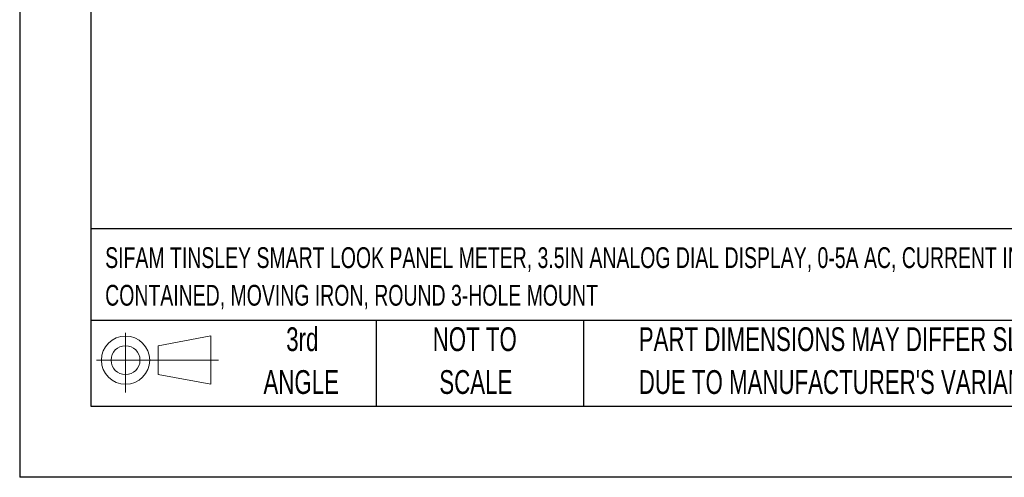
# Model space of a CAD drawing. Header units: millimetres. Extents: x 0 to 489, y 0 to 378.
# Tile 1 of 16: x 0 to 153, y 0 to 71. Entities that reach past the tile are written whole.
import ezdxf

# ---------------------------------------------------------------- set-up
doc = ezdxf.new("R2010")
doc.units = ezdxf.units.MM
doc.header["$LTSCALE"] = 1.75
doc.linetypes.add('CENTERX2', pattern=[20.32, 12.7, -2.54, 2.54, -2.54])
doc.layers.add('SLD-DEFPOINTS', color=7, linetype='Continuous')
doc.layers.add('TEXT', color=140, linetype='Continuous', lineweight=25)
doc.styles.add('SLDTEXTSTYLE0', font='TXT', dxfattribs={"width": 0.7})

# ---------------------------------------------------------------- blocks, each defined once
blk = doc.blocks.new('Block11')
at = {"color": 7, "linetype": 'Continuous', "lineweight": 18}
for p, q in [((4.53, 9.29), (4.53, 0)), ((9.59, 7.29), (17.81, 8.81)), ((17.81, 8.81), (17.81, 1.28)), ((9.59, 2.79), (9.59, 7.29)), ((0, 5.04), (19.03, 5.04)), ((9.59, 2.79), (17.81, 1.28))]:
    blk.add_line(p, q, dxfattribs=at)
for radius in [3.76, 2.25]:
    blk.add_circle((4.53, 5.04), radius, dxfattribs=at)
blk = doc.blocks.new('Block12')
at = {"layer": 'SLD-DEFPOINTS'}
blk.add_blockref('Block11', (0, 0), dxfattribs=at)
blk = doc.blocks.new('SW_NOTE_0')
at = {"layer": 'TEXT', "color": 0, "linetype": 'CENTERX2', "lineweight": 18, "char_height": 3.2375, "attachment_point": 1, "style": 'SLDTEXTSTYLE0'}
for s, insert in [('SIFAM TINSLEY SMART LOOK PANEL METER, 3.5IN ANALOG DIAL DISPLAY, 0-5A AC, CURRENT INPUT, SELF', (0, 4.17)), ('CONTAINED, MOVING IRON, ROUND 3-HOLE MOUNT', (0, -1.69))]:
    blk.add_mtext(s, dxfattribs=dict(at, insert=insert))
blk = doc.blocks.new('SW_NOTE_0_3')
at = {"layer": 'TEXT', "color": 0, "linetype": 'CENTERX2', "lineweight": 18, "char_height": 3.7042, "attachment_point": 1, "style": 'SLDTEXTSTYLE0'}
for s, insert in [('PART DIMENSIONS MAY DIFFER SLIGHTLY', (0, 4.77)), ("DUE TO MANUFACTURER'S VARIANCES", (0, -1.91))]:
    blk.add_mtext(s, dxfattribs=dict(at, insert=insert))
blk = doc.blocks.new('SW_NOTE_0_4')
at = {"layer": 'TEXT', "color": 0, "linetype": 'CENTERX2', "lineweight": 18, "char_height": 3.704, "attachment_point": 2, "style": 'SLDTEXTSTYLE0'}
for s, insert in [('NOT TO', (9.2, 4.77)), ('SCALE', (9.37, -1.91))]:
    blk.add_mtext(s, dxfattribs=dict(at, insert=insert))
blk = doc.blocks.new('SW_NOTE_0_5')
at = {"layer": 'TEXT', "color": 0, "linetype": 'CENTERX2', "lineweight": 18, "char_height": 3.704, "attachment_point": 2, "style": 'SLDTEXTSTYLE0'}
for s, insert in [('3rd', (4.05, 4.77)), ('ANGLE', (3.88, -1.91))]:
    blk.add_mtext(s, dxfattribs=dict(at, insert=insert))

msp = doc.modelspace()

# ---------------------------------------------------------------- linework, layer by layer
at = {"color": 7, "linetype": 'Continuous'}
for p in [(0.004, 377.83), (488.954, 0.005)]:
    msp.add_line(p, (0.004, 0.005), dxfattribs=at)
at = {"layer": 'TEXT'}
for p, q in [((11.112, 366.712), (11.112, 11.112)), ((477.837, 38.721), (11.112, 38.721)), ((477.837, 24.447), (11.112, 24.447)), ((55.562, 24.447), (55.562, 11.112)), ((87.87, 24.447), (87.87, 11.112)), ((11.112, 11.112), (477.837, 11.112))]:
    msp.add_line(p, q, dxfattribs=at)

# ---------------------------------------------------------------- block references
at = {"layer": 'SLD-DEFPOINTS'}
msp.add_blockref('Block12', (11.966, 13.219), dxfattribs=at)
at = {"layer": 'TEXT', "linetype": 'CENTERX2', "lineweight": 18}
for name, p in [('SW_NOTE_0', (13.323, 31.684)), ('SW_NOTE_0_5', (39.983, 18.612)), ('SW_NOTE_0_4', (61.7, 18.612)), ('SW_NOTE_0_3', (96.459, 18.612))]:
    msp.add_blockref(name, p, dxfattribs=at)

doc.saveas('drawing.dxf')
